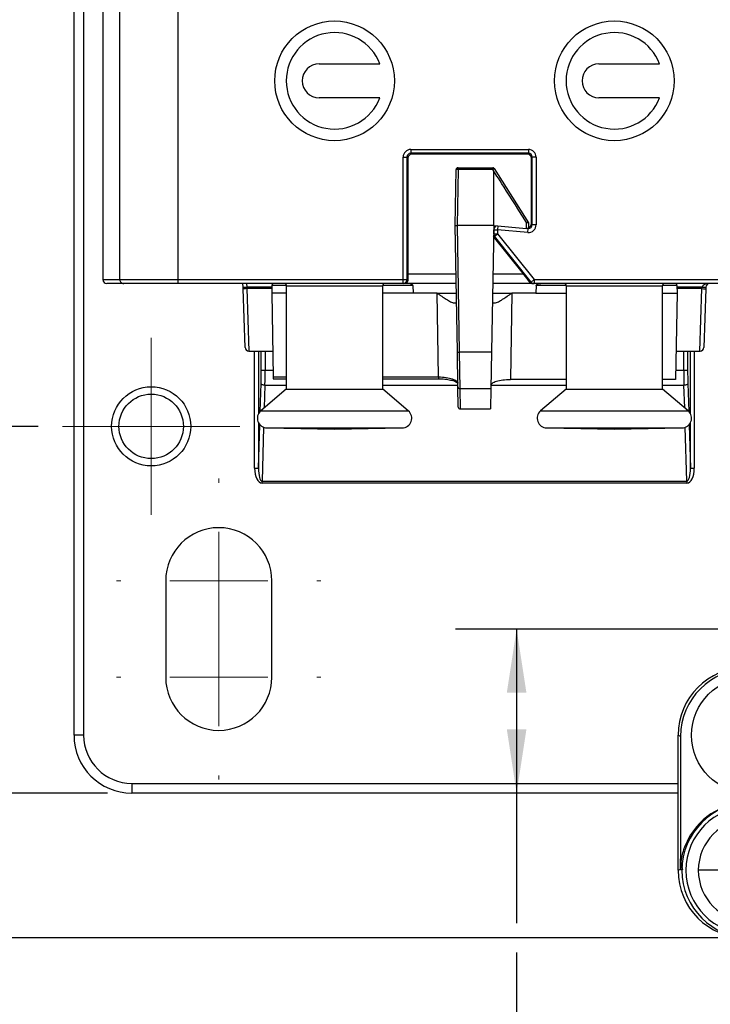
# Model space of a CAD drawing. Header units: millimetres. Extents: x 6 to 590, y 6 to 416.
# Tile 4 of 33: x 208 to 244, y 143 to 194. Entities that reach past the tile are written whole.
import ezdxf

# ---------------------------------------------------------------- set-up
doc = ezdxf.new("R2010")
doc.units = ezdxf.units.MM
doc.layers.add('1', color=7, linetype='Continuous')
doc.styles.add('SLDTEXTSTYLE1', font='TXT', dxfattribs={"width": 0.75})
doc.dimstyles.new('SLDDIMSTYLE0', dxfattribs={"dimtxt": 3.5, "dimasz": 3.302, "dimexe": 0, "dimexo": 0.0625, "dimgap": 0.875, "dimtad": 1, "dimrnd": 1e-09, "dimzin": 12, "dimdsep": 46, "dimtxsty": 'SLDTEXTSTYLE1', "dimsah": 1, "dimcen": 0.09, "dimadec": 0, "dimazin": 3, "dimtfac": 1, "dimtofl": 0, "dimtmove": 0, "dimatfit": 3, "dimfxl": 0, "dimfrac": 2, "dimtolj": 1, "dimtzin": 12, "dimarcsym": 0})
doc.dimstyles.new('SLDDIMSTYLE1', dxfattribs={"dimtxt": 3.5, "dimasz": 3.302, "dimexe": 0, "dimexo": 0.0625, "dimgap": 0.875, "dimtad": 1, "dimdec": 1, "dimrnd": 1e-09, "dimzin": 12, "dimdsep": 46, "dimtxsty": 'SLDTEXTSTYLE1', "dimsah": 1, "dimcen": 0.09, "dimadec": 0, "dimazin": 3, "dimtfac": 1, "dimtdec": 1, "dimtofl": 0, "dimtmove": 0, "dimatfit": 3, "dimfxl": 0, "dimfrac": 2, "dimtolj": 1, "dimtzin": 12, "dimarcsym": 0})

# ---------------------------------------------------------------- blocks, each defined once
blk = doc.blocks.new('SW_SYMBOL_MOD_BOX')
at = {"layer": '1', "color": 0}
for p, q in [((200, 200), (200, 800)), ((200, 800), (800, 800)), ((800, 800), (800, 200)), ((200, 200), (800, 200))]:
    blk.add_line(p, q, dxfattribs=at)
blk = doc.blocks.new('_D_4')
at = {"layer": '1'}
for p, q in [((208.9, 280.243), (198.155, 280.243)), ((201.33, 280.243), (201.33, 173.243)), ((208.9, 173.243), (198.155, 173.243))]:
    blk.add_line(p, q, dxfattribs=at)
for points in [[(201.33, 280.243), (200.822, 276.941), (201.838, 276.941)], [(201.33, 173.243), (201.838, 176.545), (200.822, 176.545)]]:
    blk.add_solid(points, dxfattribs=at)
at = {"layer": '1', "xscale": 0.004470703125, "yscale": 0.004470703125, "zscale": 0.004470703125, "rotation": 90.0000000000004}
blk.add_blockref('SW_SYMBOL_MOD_BOX', (200.845, 230.971), dxfattribs=at)
at = {"layer": '1', "insert": (196.765, 235.971), "char_height": 3.5, "attachment_point": 1, "rotation": 90, "style": 'SLDTEXTSTYLE1'}
blk.add_mtext('107', dxfattribs=at)
blk = doc.blocks.new('_D_6')
at = {"layer": '1'}
for p, q in [((212.49, 284.243), (189.052, 284.243)), ((192.227, 284.243), (192.227, 154.243)), ((212.49, 154.243), (189.052, 154.243))]:
    blk.add_line(p, q, dxfattribs=at)
for points in [[(192.227, 284.243), (191.719, 280.941), (192.735, 280.941)], [(192.227, 154.243), (192.735, 157.545), (191.719, 157.545)]]:
    blk.add_solid(points, dxfattribs=at)
at = {"layer": '1', "insert": (187.715, 215.363), "char_height": 3.5, "attachment_point": 1, "rotation": 90, "style": 'SLDTEXTSTYLE1'}
blk.add_mtext('130', dxfattribs=at)
blk = doc.blocks.new('_D_7')
at = {"layer": '1'}
for p, q in [((212.49, 284.243), (177.052, 284.243)), ((180.227, 146.744), (180.227, 284.243)), ((244.49, 146.744), (177.052, 146.744))]:
    blk.add_line(p, q, dxfattribs=at)
for points in [[(180.227, 284.243), (179.719, 280.941), (180.735, 280.941)], [(180.227, 146.744), (180.735, 150.046), (179.719, 150.046)]]:
    blk.add_solid(points, dxfattribs=at)
at = {"layer": '1', "insert": (175.715, 209.675), "char_height": 3.5, "attachment_point": 1, "rotation": 90, "style": 'SLDTEXTSTYLE1'}
blk.add_mtext('137,5', dxfattribs=at)
blk = doc.blocks.new('_D_11')
at = {"layer": '1'}
for p, q in [((261.25, 162.743), (230.52, 162.743)), ((233.695, 162.743), (233.695, 154.243)), ((233.695, 154.243), (233.695, 147.506)), ((233.695, 145.982), (233.695, 137.548))]:
    blk.add_line(p, q, dxfattribs=at)
for points in [[(233.695, 162.743), (233.187, 159.441), (234.203, 159.441)], [(233.695, 154.243), (234.203, 157.545), (233.187, 157.545)]]:
    blk.add_solid(points, dxfattribs=at)
at = {"layer": '1', "insert": (229.183, 137.548), "char_height": 3.5, "attachment_point": 1, "rotation": 90, "style": 'SLDTEXTSTYLE1'}
blk.add_mtext('8,5', dxfattribs=at)
blk = doc.blocks.new('SW_CENTERMARKSYMBOL_3')
at = {"layer": '1', "color": 0, "lineweight": 18}
for p, q in [((0, 5.08), (0, 5.29)), ((0, 0), (0, 2.54)), ((-5.08, 0), (-5.29, 0)), ((0, 0), (-2.54, 0)), ((0, 0), (0, -2.54)), ((0, 0), (2.54, 0)), ((5.08, 0), (5.29, 0)), ((0, -5.08), (0, -5.29))]:
    blk.add_line(p, q, dxfattribs=at)
blk = doc.blocks.new('SW_CENTERMARKSYMBOL_4')
at = {"layer": '1', "color": 0, "lineweight": 18}
for p, q in [((0, 5.08), (0, 5.29)), ((0, 0), (0, 2.54)), ((-5.08, 0), (-5.29, 0)), ((0, 0), (-2.54, 0)), ((0, 0), (0, -2.54)), ((0, 0), (2.54, 0)), ((5.08, 0), (5.29, 0)), ((0, -5.08), (0, -5.29))]:
    blk.add_line(p, q, dxfattribs=at)
blk = doc.blocks.new('SW_CENTERMARKSYMBOL_5')
at = {"layer": '1', "color": 0, "lineweight": 18}
for p, q in [((0, 2.54), (0, 4.59)), ((0, 0), (0, 2.54)), ((-2.54, 0), (-4.59, 0)), ((0, 0), (-2.54, 0)), ((0, 0), (0, -2.54)), ((0, 0), (2.54, 0)), ((2.54, 0), (4.59, 0)), ((0, -2.54), (0, -4.59))]:
    blk.add_line(p, q, dxfattribs=at)

msp = doc.modelspace()

# ---------------------------------------------------------------- linework, layer by layer
at = {"color": 7, "linetype": 'Continuous', "lineweight": 25}
for p, q in [((210.76, 157.243), (210.76, 281.243)), ((211.26, 281.243), (211.26, 157.243)), ((212.26, 228.143), (212.26, 180.843)), ((213.137, 180.843), (213.137, 228.143)), ((216.135, 228.143), (216.135, 180.843)), ((223.46, 192.018), (226.602, 192.018)), ((237.96, 192.018), (241.102, 192.018)), ((226.602, 190.268), (223.46, 190.268)), ((241.102, 190.268), (237.96, 190.268)), ((228.214, 187.589), (234.307, 187.589)), ((228.214, 187.589), (228.214, 187.389)), ((234.307, 187.389), (228.214, 187.389)), ((228.214, 187.389), (228.261, 187.342)), ((234.26, 187.342), (228.261, 187.342)), ((234.26, 187.342), (234.307, 187.389)), ((234.307, 187.589), (234.307, 187.389)), ((227.814, 180.843), (227.814, 187.189)), ((227.814, 187.189), (228.014, 187.189)), ((228.014, 187.189), (228.014, 180.843)), ((228.061, 187.142), (228.014, 187.189)), ((228.061, 187.142), (228.061, 181.143)), ((234.507, 187.189), (234.46, 187.142)), ((234.46, 183.741), (234.46, 187.142)), ((234.507, 183.69), (234.507, 187.189)), ((234.707, 187.189), (234.507, 187.189)), ((234.707, 187.189), (234.707, 183.69)), ((230.51, 183.643), (230.561, 186.544)), ((230.661, 186.544), (230.61, 183.643)), ((230.661, 186.544), (230.661, 186.643)), ((230.661, 186.643), (232.455, 186.643)), ((232.455, 186.544), (230.661, 186.544)), ((232.455, 186.544), (232.455, 186.643)), ((232.51, 186.457), (232.455, 186.544)), ((232.51, 183.643), (232.51, 186.457)), ((232.54, 186.596), (234.305, 183.794)), ((230.51, 183.643), (230.61, 183.643)), ((230.624, 177.095), (230.51, 183.643)), ((230.61, 183.643), (230.724, 177.095)), ((232.51, 183.643), (230.61, 183.643)), ((232.51, 183.643), (232.396, 177.095)), ((232.51, 183.643), (234.21, 183.494)), ((234.21, 183.494), (234.205, 183.809)), ((234.305, 183.794), (234.305, 183.794)), ((234.305, 183.794), (234.31, 183.485)), ((234.46, 183.741), (234.507, 183.69)), ((234.707, 183.69), (234.507, 183.69)), ((232.503, 183.21), (232.507, 183.212)), ((232.507, 183.428), (232.506, 183.429)), ((232.507, 183.428), (232.707, 183.428)), ((232.507, 183.212), (232.507, 183.428)), ((232.507, 183.212), (232.707, 183.212)), ((232.551, 183.087), (232.707, 183.212)), ((232.724, 183.624), (232.707, 183.428)), ((232.707, 183.428), (232.707, 183.212)), ((234.272, 183.291), (232.707, 183.428)), ((232.707, 183.212), (234.602, 180.843)), ((234.31, 183.485), (234.21, 183.494)), ((234.272, 183.291), (234.289, 183.487)), ((232.551, 183.087), (232.503, 183.07)), ((234.045, 181.143), (232.503, 183.07)), ((234.446, 180.718), (232.551, 183.087)), ((228.061, 181.143), (230.554, 181.143)), ((232.467, 181.143), (234.045, 181.143)), ((212.26, 180.843), (213.137, 180.843)), ((213.337, 180.643), (212.46, 180.643)), ((213.137, 180.843), (216.135, 180.843)), ((216.135, 180.643), (213.337, 180.643)), ((216.135, 180.843), (227.814, 180.843)), ((216.135, 180.843), (216.135, 180.643)), ((227.814, 180.643), (216.135, 180.643)), ((219.517, 180.45), (219.51, 180.643)), ((219.703, 180.643), (219.717, 180.45)), ((227.814, 180.843), (228.014, 180.843)), ((227.814, 180.643), (227.814, 180.843)), ((227.869, 180.643), (227.814, 180.643)), ((230.563, 180.643), (227.869, 180.643)), ((228.014, 180.843), (228.063, 180.843)), ((234.53, 180.643), (232.458, 180.643)), ((234.38, 180.718), (234.446, 180.718)), ((234.446, 180.718), (234.602, 180.843)), ((234.602, 180.643), (234.53, 180.643)), ((234.602, 180.843), (281.164, 180.843)), ((234.602, 180.843), (234.602, 180.643)), ((281.164, 180.643), (234.602, 180.643)), ((219.52, 180.366), (219.517, 180.45)), ((219.626, 177.336), (219.52, 180.366)), ((219.717, 180.45), (219.719, 180.378)), ((221.016, 180.45), (219.717, 180.45)), ((221.014, 180.378), (219.72, 180.378)), ((219.72, 180.378), (219.826, 177.143)), ((221.017, 180.544), (221.01, 180.143)), ((221.01, 180.143), (221.086, 175.804)), ((221.76, 180.143), (221.01, 180.143)), ((221.752, 180.544), (221.017, 180.544)), ((221.76, 180.502), (221.76, 175.163)), ((226.76, 180.502), (224.26, 180.502)), ((226.76, 175.163), (226.76, 180.502)), ((228.332, 180.143), (226.76, 180.143)), ((228.315, 180.544), (226.768, 180.544)), ((228.315, 180.544), (228.332, 180.143)), ((229.571, 180.143), (228.332, 180.143)), ((229.647, 175.804), (229.571, 180.143)), ((229.571, 180.143), (230.571, 180.143)), ((232.449, 180.143), (233.449, 180.143)), ((233.449, 180.143), (233.371, 175.671)), ((234.688, 180.143), (233.449, 180.143)), ((234.705, 180.544), (234.688, 180.143)), ((234.688, 180.143), (236.26, 180.143)), ((236.252, 180.544), (234.705, 180.544)), ((236.26, 180.502), (236.26, 175.163)), ((241.26, 180.502), (238.76, 180.502)), ((241.26, 175.163), (241.26, 180.502)), ((241.26, 180.143), (242.01, 180.143)), ((242.003, 180.544), (241.268, 180.544)), ((242.01, 180.143), (241.932, 175.671)), ((242.003, 180.544), (242.01, 180.143)), ((243.304, 180.45), (242.005, 180.45)), ((243.3, 180.378), (242.006, 180.378)), ((243.195, 177.143), (243.3, 180.378)), ((243.301, 180.378), (243.304, 180.45)), ((243.501, 180.366), (243.395, 177.336)), ((243.503, 180.45), (243.501, 180.366)), ((230.451, 179.643), (230.58, 179.643)), ((232.44, 179.643), (232.569, 179.643)), ((219.826, 177.143), (221.063, 177.143)), ((220.12, 171.07), (220.12, 177.143)), ((220.32, 177.143), (220.32, 173.9)), ((220.463, 176.145), (220.463, 177.143)), ((220.662, 177.143), (220.662, 176.145)), ((230.656, 175.286), (230.624, 177.095)), ((230.724, 177.095), (232.396, 177.095)), ((230.724, 177.095), (230.756, 175.191)), ((232.396, 177.095), (232.363, 175.191)), ((241.958, 177.143), (243.195, 177.143)), ((242.358, 176.145), (242.358, 177.143)), ((242.558, 177.143), (242.558, 176.145)), ((242.7, 173.9), (242.7, 177.143)), ((242.9, 177.143), (242.9, 171.07)), ((220.463, 176.145), (220.662, 176.145)), ((220.662, 176.145), (221.08, 176.145)), ((241.94, 176.145), (242.358, 176.145)), ((242.358, 176.145), (242.558, 176.145)), ((221.086, 175.804), (221.088, 175.706)), ((221.086, 175.804), (221.76, 175.804)), ((221.088, 175.706), (221.76, 175.706)), ((226.76, 175.804), (229.647, 175.804)), ((226.76, 175.706), (229.647, 175.706)), ((229.647, 175.804), (229.647, 175.706)), ((236.26, 175.671), (233.371, 175.671)), ((241.932, 175.671), (241.26, 175.671)), ((220.409, 174.019), (220.453, 175.47)), ((221.76, 175.163), (220.437, 174.045)), ((220.653, 175.37), (220.617, 174.197)), ((220.653, 175.37), (221.76, 175.37)), ((221.76, 175.163), (226.76, 175.163)), ((226.76, 175.37), (230.655, 175.37)), ((228.083, 174.045), (226.76, 175.163)), ((230.674, 174.241), (230.656, 175.286)), ((232.363, 175.191), (230.756, 175.191)), ((230.756, 175.191), (230.774, 174.143)), ((232.363, 175.191), (232.344, 174.143)), ((232.366, 175.37), (236.26, 175.37)), ((236.26, 175.163), (234.937, 174.045)), ((236.26, 175.163), (241.26, 175.163)), ((241.26, 175.37), (242.367, 175.37)), ((242.583, 174.045), (241.26, 175.163)), ((242.403, 174.197), (242.367, 175.37)), ((242.567, 175.47), (242.611, 174.019)), ((220.437, 174.045), (224.26, 174.045)), ((224.26, 174.045), (228.083, 174.045)), ((230.774, 174.143), (232.344, 174.143)), ((234.937, 174.045), (238.76, 174.045)), ((238.76, 174.045), (242.583, 174.045)), ((220.32, 173.425), (220.32, 171.07)), ((220.32, 171.07), (220.388, 173.328)), ((220.587, 173.194), (220.503, 170.407)), ((220.76, 173.163), (224.26, 173.102)), ((220.76, 173.163), (224.26, 173.163)), ((224.26, 173.102), (227.76, 173.163)), ((224.26, 173.163), (227.76, 173.163)), ((235.26, 173.163), (238.76, 173.102)), ((235.26, 173.163), (238.76, 173.163)), ((238.76, 173.102), (242.26, 173.163)), ((238.76, 173.163), (242.26, 173.163)), ((242.518, 170.407), (242.433, 173.194)), ((242.632, 173.328), (242.7, 171.07)), ((242.7, 171.07), (242.7, 173.425)), ((220.12, 171.07), (220.32, 171.07)), ((242.7, 171.07), (242.9, 171.07)), ((220.503, 170.307), (220.503, 170.407)), ((220.503, 170.407), (242.518, 170.407)), ((242.518, 170.407), (242.518, 170.307)), ((242.518, 170.307), (220.503, 170.307)), ((215.51, 165.243), (215.51, 160.243)), ((221.01, 160.243), (221.01, 165.243)), ((211.26, 157.243), (210.76, 157.243)), ((242.059, 150.242), (242.059, 157.243)), ((242.19, 157.178), (242.059, 157.243)), ((242.19, 157.178), (242.19, 150.831)), ((213.76, 154.743), (242.059, 154.743)), ((213.76, 154.743), (213.76, 154.243)), ((242.059, 154.243), (213.76, 154.243)), ((242.059, 150.242), (242.193, 150.309)), ((242.261, 150.275), (242.194, 150.275)), ((244.127, 150.243), (243.11, 150.243))]:
    msp.add_line(p, q, dxfattribs=at)
at = {"color": 7, "linetype": 'Continuous', "lineweight": 25, "flags": 128}
for points in [[(220.653, 175.37), (220.615, 175.372), (220.579, 175.379), (220.545, 175.388), (220.515, 175.401), (220.49, 175.416), (220.471, 175.433), (220.459, 175.451), (220.453, 175.47)], [(242.567, 175.47), (242.562, 175.451), (242.549, 175.433), (242.53, 175.416), (242.506, 175.401), (242.476, 175.388), (242.442, 175.379), (242.405, 175.372), (242.367, 175.37)]]:
    msp.add_lwpolyline(points, dxfattribs=at)
at = {"color": 7, "linetype": 'Continuous', "lineweight": 25}
for centre, radius in [((224.26, 191.143), 3.1), ((238.76, 191.143), 3.1), ((214.76, 173.243), 2.05), ((214.76, 173.243), 1.67), ((245.76, 157.243), 3)]:
    msp.add_circle(centre, radius, dxfattribs=at)
for centre, radius, start, end in [((224.26, 191.143), 2.5, 20.4873, 339.5127), ((238.76, 191.143), 2.5, 20.4873, 339.5127), ((223.46, 191.143), 0.875, 90, 270), ((237.96, 191.143), 0.875, 90, 270), ((230.661, 186.543), 0.1, 90, 179), ((230.611, 185.112), 1.434, 88.0016, 91.9984), ((232.455, 186.543), 0.1, 32.2079, 90), ((233.367, 185.142), 1.673, 119.6571, 123.0507), ((232.707, 183.428), 0.2, 95.6283, 179.9767), ((232.707, 183.212), 0.2, 180.0063, 218.6535), ((213.337, 180.843), 0.2, 179.9825, 269.9825), ((221.117, 180.543), 0.1, 90, 179), ((227.814, 180.843), 0.2, 270.0044, 0.0044), ((234.602, 180.843), 0.2, 218.6434, 269.9982), ((241.903, 180.543), 0.1, 1, 90), ((243.703, 180.443), 0.2, 90, 178), ((219.617, 181.883), 1.437, 266.0129, 273.9871), ((243.403, 181.883), 1.437, 266.0129, 273.9871), ((219.826, 177.343), 0.2, 182, 269.9031), ((230.674, 178.527), 1.434, 268.0016, 271.9984), ((243.195, 177.343), 0.2, 272.7734, 358), ((230.754, 175.29), 0.0984, 181.8915, 270.9347), ((220.76, 173.663), 0.5, 130.2078, 270), ((227.76, 173.663), 0.5, 270, 49.7922), ((230.774, 174.243), 0.1, 181, 270.9078), ((235.26, 173.663), 0.5, 130.2078, 270), ((242.26, 173.663), 0.5, 270, 49.7922), ((218.26, 165.243), 2.75, 0, 180), ((218.26, 160.243), 2.75, 180, 0), ((213.76, 157.243), 3, 180, 270), ((213.76, 157.243), 2.5, 180, 270), ((245.76, 150.243), 3.498, 90, 270), ((245.76, 150.243), 3.298, 90, 270), ((245.76, 150.243), 2.65, 90, 180), ((242.216, 150.308), 0.0227, 162.1199, 176.9813), ((245.76, 150.243), 2.65, 180, 270)]:
    msp.add_arc(centre, radius, start, end, dxfattribs=at)
for centre, major_axis, ratio, start_param, end_param in [((228.214, 187.189), (0.283, -0.283), 0.999695, 2.356347, 3.926839), ((228.214, 187.189), (0.142, -0.142), 0.999087, 2.356347, 3.926839), ((228.261, 187.142), (0.141, -0.141), 0.999695, 2.356347, 3.926839), ((234.26, 187.142), (-0.141, -0.141), 0.999695, 2.356347, 3.926839), ((234.307, 187.189), (-0.283, -0.283), 0.999695, 2.356347, 3.926839), ((234.307, 187.189), (0.142, 0.142), 0.999087, 5.497939, 7.068431), ((298.004, 82.484), (-65.494, 103.973), 0.000814, 6.056505, 6.284477), ((232.66, 183.48), (0.135, -0.148), 0.999666, 3.040076, 3.247135), ((234.307, 183.69), (-0.27, 0.295), 0.999666, 2.312727, 3.970458), ((234.26, 183.741), (-0.135, 0.148), 0.999666, 2.650052, 3.970458), ((234.307, 183.69), (-0.135, 0.148), 0.999, 2.416535, 3.970458), ((228.07, 181.143), (0, 0.5), 0.017455, 1.570796, 2.214297), ((234.034, 181.143), (-0.4, 0.5), 0.013628, 3.685802, 4.701483), ((212.46, 180.843), (-0.2, 0), 0.999391, 0, 1.570796), ((243.703, 180.443), (0.4, 0), 0.5, 1.570796, 3.106686), ((220.392, 176.145), (0, 1.35), 0.052408, 4.18879, 4.712389), ((220.592, 176.145), (0, 1.55), 0.045645, 4.18879, 4.712389), ((242.429, 176.145), (0, 1.55), 0.045645, 1.570796, 2.094395), ((242.628, 176.145), (0, 1.35), 0.052408, 1.570796, 2.094395), ((220.521, 171.107), (0.024, 0.8), 0.499828, 1.631259, 3.156715), ((220.521, 171.107), (0.021, 0.7), 0.285588, 1.631259, 3.156715), ((242.499, 171.107), (-0.021, 0.7), 0.285588, 3.12647, 4.651927), ((242.499, 171.107), (-0.024, 0.8), 0.499828, 3.12647, 4.651927), ((245.56, 157.243), (-3.131, 1.565), 0.99981, 5.176082, 6.746726), ((245.691, 157.177), (-3.131, 1.565), 0.99981, 5.176082, 6.746726), ((245.691, 150.243), (-3.131, 1.565), 0.99981, 5.176082, 6.342527), ((245.56, 150.243), (3.131, 1.565), 0.99981, 2.678052, 4.248696), ((245.761, 150.208), (-3.131, 1.565), 0.99981, 0.407563, 0.444331)]:
    msp.add_ellipse(centre, major_axis=major_axis, ratio=ratio, start_param=start_param, end_param=end_param, dxfattribs=at)
for points, knots in [([(234.305, 183.794), (234.304, 183.795), (234.291, 183.793), (234.262, 183.789), (234.25, 183.787), (234.224, 183.789), (234.212, 183.798), (234.205, 183.809)], [0, 0, 0, 0, 0.5, 0.5, 0.75, 0.75, 1, 1, 1, 1]), ([(221.702, 180.643), (221.702, 180.642), (221.713, 180.633), (221.729, 180.61), (221.754, 180.565), (221.758, 180.527), (221.76, 180.502)], [0, 0, 0, 0, 0.009229, 0.269773, 0.525031, 1, 1, 1, 1]), ([(226.76, 180.502), (226.763, 180.527), (226.767, 180.565), (226.792, 180.61), (226.807, 180.633), (226.818, 180.642), (226.819, 180.643)], [0, 0, 0, 0, 0.474969, 0.730227, 0.990771, 1, 1, 1, 1]), ([(228.063, 180.843), (228.063, 180.774), (228.033, 180.723), (227.958, 180.658), (227.914, 180.643), (227.869, 180.643)], [0, 0, 0, 0, 0.5, 0.5, 1, 1, 1, 1]), ([(228.315, 180.544), (228.315, 180.557), (228.308, 180.569), (228.291, 180.587), (228.281, 180.594), (228.249, 180.612), (228.227, 180.62), (228.157, 180.638), (228.111, 180.643), (228.063, 180.643)], [0, 0, 0, 0, 0.125, 0.125, 0.25, 0.25, 0.5, 0.5, 1, 1, 1, 1]), ([(234.705, 180.544), (234.706, 180.557), (234.713, 180.569), (234.729, 180.587), (234.74, 180.594), (234.771, 180.612), (234.793, 180.62), (234.863, 180.638), (234.91, 180.643), (234.958, 180.643)], [0, 0, 0, 0, 0.125, 0.125, 0.25, 0.25, 0.5, 0.5, 1, 1, 1, 1]), ([(236.202, 180.643), (236.202, 180.642), (236.213, 180.633), (236.229, 180.61), (236.254, 180.565), (236.258, 180.527), (236.26, 180.502)], [0, 0, 0, 0, 0.009229, 0.269773, 0.525031, 1, 1, 1, 1]), ([(241.26, 180.502), (241.263, 180.527), (241.267, 180.565), (241.292, 180.61), (241.307, 180.633), (241.318, 180.642), (241.319, 180.643)], [0, 0, 0, 0, 0.474969, 0.730227, 0.990771, 1, 1, 1, 1]), ([(219.719, 180.378), (219.666, 180.376), (219.615, 180.374), (219.541, 180.37), (219.52, 180.368), (219.52, 180.366)], [0, 0, 0, 0, 0.5, 0.5, 1, 1, 1, 1]), ([(224.26, 180.502), (223.933, 180.502), (223.606, 180.502), (223.001, 180.502), (222.724, 180.502), (222.261, 180.502), (222.076, 180.502), (221.825, 180.502), (221.76, 180.502), (221.76, 180.502)], [0, 0, 0, 0, 0.25, 0.25, 0.5, 0.5, 0.75, 0.75, 1, 1, 1, 1]), ([(229.571, 180.143), (229.584, 180.143), (229.594, 180.133), (229.615, 180.12), (229.625, 180.113), (229.656, 180.092), (229.677, 180.077), (229.738, 180.035), (229.778, 180.007), (229.898, 179.925), (229.976, 179.873), (230.129, 179.776), (230.203, 179.732), (230.34, 179.665), (230.402, 179.643), (230.451, 179.643)], [0, 0, 0, 0, 0.03125, 0.03125, 0.0625, 0.0625, 0.125, 0.125, 0.25, 0.25, 0.5, 0.5, 0.75, 0.75, 1, 1, 1, 1]), ([(232.569, 179.643), (232.619, 179.643), (232.68, 179.665), (232.816, 179.731), (232.89, 179.775), (233.044, 179.872), (233.122, 179.924), (233.242, 180.007), (233.283, 180.035), (233.344, 180.077), (233.364, 180.091), (233.395, 180.113), (233.405, 180.12), (233.426, 180.133), (233.436, 180.143), (233.449, 180.143)], [0, 0, 0, 0, 0.25, 0.25, 0.5, 0.5, 0.75, 0.75, 0.875, 0.875, 0.9375, 0.9375, 0.96875, 0.96875, 1, 1, 1, 1]), ([(238.76, 180.502), (238.433, 180.502), (238.106, 180.502), (237.501, 180.502), (237.224, 180.502), (236.761, 180.502), (236.576, 180.502), (236.325, 180.502), (236.26, 180.502), (236.26, 180.502)], [0, 0, 0, 0, 0.25, 0.25, 0.5, 0.5, 0.75, 0.75, 1, 1, 1, 1]), ([(243.301, 180.378), (243.354, 180.376), (243.405, 180.374), (243.479, 180.37), (243.501, 180.368), (243.501, 180.366)], [0, 0, 0, 0, 0.5, 0.5, 1, 1, 1, 1]), ([(229.647, 175.804), (229.918, 175.804), (230.18, 175.764), (230.455, 175.671), (230.527, 175.635), (230.626, 175.559), (230.652, 175.519), (230.653, 175.48)], [0, 0, 0, 0, 0.5, 0.5, 0.75, 0.75, 1, 1, 1, 1]), ([(229.664, 175.702), (229.714, 175.702), (229.876, 175.705), (230.141, 175.673), (230.411, 175.614), (230.592, 175.541), (230.657, 175.474), (230.653, 175.481), (230.652, 175.484)], [0, 0, 0, 0, 0.088556, 0.289752, 0.491545, 0.693905, 0.871676, 1, 1, 1, 1]), ([(232.366, 175.378), (232.367, 175.414), (232.392, 175.451), (232.491, 175.519), (232.564, 175.552), (232.748, 175.608), (232.859, 175.631), (233.102, 175.662), (233.236, 175.671), (233.371, 175.671)], [0, 0, 0, 0, 0.25, 0.25, 0.5, 0.5, 0.75, 0.75, 1, 1, 1, 1]), ([(242.194, 150.315), (242.199, 150.541), (242.225, 150.766), (242.296, 151.095), (242.325, 151.203), (242.392, 151.415), (242.43, 151.519), (242.472, 151.62)], [0, 0, 0, 0, 0.5, 0.5, 0.75, 0.75, 1, 1, 1, 1]), ([(242.506, 151.479), (242.504, 151.489), (242.496, 151.536), (242.483, 151.583), (242.472, 151.62)], [0, 0, 0, 0, 0.205652, 1, 1, 1, 1]), ([(242.19, 150.831), (242.192, 150.679), (242.194, 150.486), (242.276, 150.314), (242.294, 150.276)], [0, 0, 0, 0, 0.781167, 1, 1, 1, 1]), ([(242.194, 150.275), (242.194, 150.276), (242.194, 150.277), (242.194, 150.277), (242.194, 150.28), (242.194, 150.282), (242.194, 150.285), (242.193, 150.293), (242.193, 150.301), (242.193, 150.309)], [0.00001233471, 0.00001233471, 0.00001233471, 0.00001233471, 0.00001539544, 0.00001539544, 0.00001539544, 0.00002480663, 0.00002480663, 0.00002480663, 0.00005161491, 0.00005161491, 0.00005161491, 0.00005161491]), ([(242.194, 150.275), (242.194, 150.275), (242.194, 150.276), (242.194, 150.276), (242.194, 150.276), (242.194, 150.277), (242.194, 150.277)], [0, 0, 0, 0, 0.000003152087, 0.000003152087, 0.000003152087, 0.000006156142, 0.000006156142, 0.000006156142, 0.000006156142]), ([(242.194, 150.275), (242.194, 150.275), (242.194, 150.275), (242.194, 150.275), (242.194, 150.274), (242.194, 150.274), (242.194, 150.274), (242.194, 150.273), (242.194, 150.273), (242.194, 150.273), (242.194, 150.274), (242.194, 150.274), (242.194, 150.275), (242.194, 150.275), (242.194, 150.275), (242.194, 150.275), (242.194, 150.275), (242.194, 150.275), (242.194, 150.275)], [0, 0, 0, 0, 0.00000154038, 0.00000154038, 0.00000154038, 0.00000442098, 0.00000442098, 0.00000442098, 0.00000730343, 0.00000730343, 0.00000730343, 0.00001096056, 0.00001096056, 0.00001096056, 0.00001135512, 0.00001135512, 0.00001135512, 0.00001233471, 0.00001233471, 0.00001233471, 0.00001233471])]:
    msp.add_open_spline(points, degree=3, knots=knots, dxfattribs=at)
for points in [[(234.38, 180.718), (234.42, 180.666), (234.476, 180.643), (234.53, 180.643)], [(219.719, 180.378), (219.72, 180.378), (219.72, 180.378), (219.72, 180.378)], [(243.3, 180.378), (243.301, 180.378), (243.301, 180.378), (243.301, 180.378)], [(242.193, 150.309), (242.192, 150.482), (242.191, 150.655), (242.19, 150.831)], [(242.194, 150.277), (242.194, 150.288), (242.194, 150.302), (242.194, 150.315)]]:
    msp.add_open_spline(points, degree=3, dxfattribs=at)

# ---------------------------------------------------------------- block references
at = {"layer": '1', "lineweight": 18}
for name, p in [('SW_CENTERMARKSYMBOL_5', (214.76, 173.243)), ('SW_CENTERMARKSYMBOL_4', (218.26, 165.243)), ('SW_CENTERMARKSYMBOL_3', (218.26, 160.243))]:
    msp.add_blockref(name, p, dxfattribs=at)

# ---------------------------------------------------------------- dimensions: what is measured, and where the dimension line sits
at = {"layer": '1'}
for base, p1, p2, dimstyle, picture, middle in [((180.227, 284.243), (245.76, 146.744), (213.76, 284.243), 'SLDDIMSTYLE1', '_D_7', (180.227, 215.494)), ((192.227, 154.243), (213.76, 284.243), (213.76, 154.243), 'SLDDIMSTYLE0', '_D_6', (192.227, 219.243)), ((233.695, 154.243), (262.52, 162.743), (213.76, 154.243), 'SLDDIMSTYLE1', '_D_11', (233.695, 140.781))]:
    dim = msp.add_linear_dim(base=base, p1=p1, p2=p2, angle=90, dimstyle=dimstyle, dxfattribs=at)
    dim.commit()
    dim.dimension.update_dxf_attribs({"geometry": picture, "text_midpoint": middle, "dimtype": 160})
dim = msp.add_linear_dim(base=(201.33, 173.243), p1=(210.17, 280.243), p2=(210.17, 173.243), angle=90, text='{\\fGDT;o}<>', dimstyle='SLDDIMSTYLE0', dxfattribs=at)
dim.commit()
dim.dimension.update_dxf_attribs({"geometry": '_D_4', "text_midpoint": (201.33, 237.35), "dimtype": 160})

doc.saveas('drawing.dxf')
